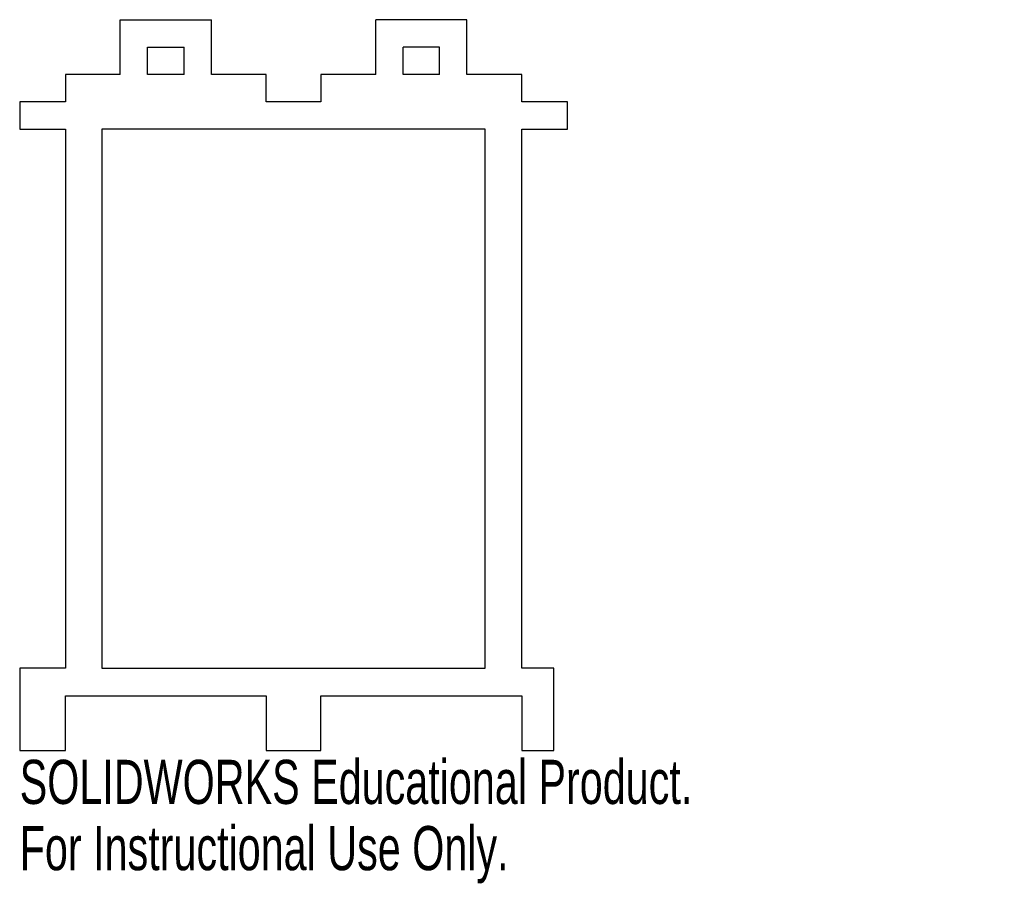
# Model space of a CAD drawing. Header units: millimetres. Extents: x 0 to 108, y -86 to 9.
import ezdxf

# ---------------------------------------------------------------- set-up
doc = ezdxf.new("R2010")
doc.units = ezdxf.units.MM
doc.styles.add('SLDTEXTSTYLE0', font='TXT', dxfattribs={"width": 0.7})

msp = doc.modelspace()

# ---------------------------------------------------------------- linework, layer by layer
at = {"color": 7, "linetype": 'Continuous', "lineweight": 25}
for p, q in [((11, 3), (11, 9)), ((11, 9), (21, 9)), ((21, 3), (21, 9)), ((39, 3), (39, 9)), ((49, 9), (39, 9)), ((49, 3), (49, 9)), ((14, 3), (14, 6)), ((14, 6), (18, 6)), ((18, 3), (18, 6)), ((42, 3), (42, 6)), ((46, 6), (42, 6)), ((46, 3), (46, 6)), ((5, 3), (5, 0)), ((11, 3), (5, 3)), ((18, 3), (14, 3)), ((27, 3), (21, 3)), ((27, 0), (27, 3)), ((33, 3), (33, 0)), ((39, 3), (33, 3)), ((46, 3), (42, 3)), ((55, 3), (49, 3)), ((55, 0), (55, 3)), ((0, 0), (0, -3)), ((5, 0), (0, 0)), ((33, 0), (27, 0)), ((60, 0), (55, 0)), ((60, -3), (60, 0)), ((0, -3), (5, -3)), ((5, -3), (5, -62)), ((51, -3), (9, -3)), ((9, -3), (9, -62)), ((51, -62), (51, -3)), ((55, -3), (60, -3)), ((55, -62), (55, -3)), ((0, -62), (0, -71)), ((5, -62), (0, -62)), ((9, -62), (51, -62)), ((58.5, -62), (55, -62)), ((58.5, -71), (58.5, -62)), ((5, -65), (27, -65)), ((5, -71), (5, -65)), ((27, -65), (27, -71)), ((33, -65), (55, -65)), ((33, -71), (33, -65)), ((55, -65), (55, -71)), ((0, -71), (5, -71)), ((27, -71), (33, -71)), ((55, -71), (58.5, -71))]:
    msp.add_line(p, q, dxfattribs=at)

# ---------------------------------------------------------------- texts
at = {"color": 7, "linetype": 'Continuous', "char_height": 4.8336, "attachment_point": 1, "style": 'SLDTEXTSTYLE0'}
for s, insert in [('SOLIDWORKS Educational Product.', (0, -72.02)), ('For Instructional Use Only.', (0, -79.27))]:
    msp.add_mtext(s, dxfattribs=dict(at, insert=insert))

doc.saveas('drawing.dxf')
